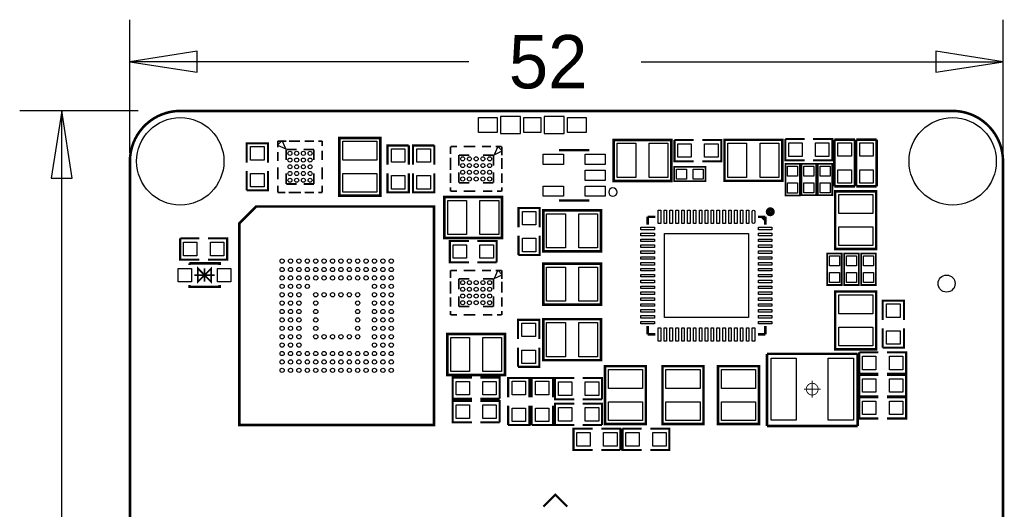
# Model space of a CAD drawing. Extents: x -6.6 to 56, y -8.5 to 77.4.
# Tile 3 of 3: x -6.6 to 52.1, y 48.3 to 77.4. Entities that reach past the tile are written whole.
import ezdxf

# ---------------------------------------------------------------- set-up
doc = ezdxf.new("R2010")
doc.units = 0
for name, color, linetype in [('BG_DIMENSION', 2, 'CONTINUOUS'), ('BG_OUTLINE', 12, 'CONTINUOUS'), ('PG_SILKSCREEN_TOP', 7, 'CONTINUOUS'), ('PIN_TOP', 92, 'CONTINUOUS')]:
    doc.layers.add(name, color=color, linetype=linetype)

msp = doc.modelspace()

# ---------------------------------------------------------------- linework, layer by layer
at = {"layer": 'BG_DIMENSION'}
for points in [[(0, 69.499988), (0, 77.429868)], [(51.999896, 69.499988), (51.999896, 77.429868)], [(3.999992, 75.55484), (0, 74.93), (3.999992, 74.30516), (3.999992, 75.55484)], [(47.999904, 74.30516), (51.999896, 74.93), (47.999904, 75.55484), (47.999904, 74.30516)], [(20.183856, 74.93), (0, 74.93)], [(30.458156, 74.93), (51.999896, 74.93)], [(0.500126, 72.00011), (-6.563868, 72.00011)], [(-3.43916, 68.000118), (-4.064, 72.00011), (-4.68884, 68.000118), (-3.43916, 68.000118)], [(-4.064, 38.89375), (-4.064, 72.00011)]]:
    msp.add_lwpolyline(points, dxfattribs=at)
at = {"layer": 'BG_OUTLINE', "const_width": 0.1524}
msp.add_lwpolyline([(48.999902, 72.00011, -0.414214), (51.999896, 69.000116), (51.999896, 2.999994, -0.414214), (48.999902, 0), (2.999994, 0, -0.414214), (0, 2.999994), (0, 69.000116, -0.414214), (2.999994, 72.00011), (48.999902, 72.00011)], format="xyb", dxfattribs=at)
at = {"layer": 'PG_SILKSCREEN_TOP'}
for points in [[(23.267924, 70.661784), (23.267924, 71.662036), (22.068028, 71.662036), (22.068028, 70.661784)], [(25.867868, 70.661784), (25.867868, 71.662036), (24.667972, 71.662036), (24.667972, 70.661784)], [(9.061704, 70.229984), (8.795258, 69.963538), (9.283954, 69.741288)], [(22.176994, 69.618098), (21.910548, 69.884544), (21.688298, 69.395848)], [(22.176994, 62.252098), (21.910548, 62.518544), (21.688298, 62.029848)]]:
    msp.add_lwpolyline(points, close=True, dxfattribs=at)
for points, const_width in [([(14.910816, 66.956178), (14.910816, 70.393814), (12.470638, 70.393814), (12.470638, 66.955924), (14.910816, 66.955924), (14.910816, 66.956178)], 0.1524), ([(40.180006, 69.055996), (39.037006, 69.055996), (39.037006, 70.325996)], 0.127), ([(39.037006, 70.325996), (40.180006, 70.325996)], 0.127), ([(40.688006, 70.325996), (41.831006, 70.325996), (41.831006, 69.055996), (40.688006, 69.055996)], 0.127), ([(6.956806, 68.928996), (6.956806, 70.071996), (8.226806, 70.071996), (8.226806, 68.928996)], 0.127), ([(8.806688, 70.200012), (8.806688, 69.838824)], 0.100076), ([(8.806688, 70.200012), (9.318498, 70.200012)], 0.100076), ([(9.480804, 70.200012), (10.136124, 70.200012)], 0.100076), ([(10.403586, 70.200012), (10.960608, 70.200012)], 0.100076), ([(11.456924, 70.200012), (11.224006, 70.200012)], 0.100076), ([(11.456924, 70.200012), (11.456924, 69.915786)], 0.100076), ([(15.338806, 68.801996), (15.338806, 69.944996), (16.608806, 69.944996)], 0.127), ([(16.608806, 69.944996), (16.608806, 68.801996)], 0.127), ([(16.862806, 68.801996), (16.862806, 69.944996), (18.132806, 69.944996)], 0.127), ([(18.132806, 69.944996), (18.132806, 68.801996)], 0.127), ([(19.09699, 69.873114), (19.489928, 69.873114)], 0.100076), ([(19.09699, 69.873114), (19.09699, 69.428614)], 0.100076), ([(20.580858, 69.873114), (19.880834, 69.873114)], 0.100076), ([(20.976336, 69.873114), (21.509228, 69.873114)], 0.100076), ([(22.147022, 69.873114), (21.785834, 69.873114)], 0.100076), ([(22.147022, 69.873114), (22.147022, 69.361304)], 0.100076), ([(28.809188, 67.832986), (32.246824, 67.832986), (32.246824, 70.273164), (28.808934, 70.273164), (28.808934, 67.832986), (28.809188, 67.832986)], 0.1524), ([(33.576006, 69.005196), (32.433006, 69.005196), (32.433006, 70.275196)], 0.127), ([(32.433006, 70.275196), (33.576006, 70.275196)], 0.127), ([(34.084006, 70.275196), (35.227006, 70.275196), (35.227006, 69.005196), (34.084006, 69.005196)], 0.127), ([(38.850824, 70.279006), (35.413188, 70.279006), (35.413188, 67.838828), (38.851078, 67.838828), (38.851078, 70.279006), (38.850824, 70.279006)], 0.1524), ([(41.958006, 67.506596), (41.958006, 70.287896)], 0.1524), ([(41.958006, 70.287896), (43.177206, 70.287896)], 0.1524), ([(43.177206, 70.287896), (43.177206, 67.506596)], 0.1524), ([(43.253406, 67.506596), (43.253406, 70.287896)], 0.1524), ([(43.253406, 70.287896), (44.472606, 70.287896)], 0.1524), ([(44.472606, 70.287896), (44.472606, 67.506596)], 0.1524), ([(8.806688, 69.029326), (8.806688, 69.562218)], 0.100076), ([(9.306814, 69.699886), (9.934448, 69.699886)], 0.100076), ([(9.306814, 69.699886), (9.306814, 69.082666)], 0.100076), ([(10.956798, 69.699886), (10.343388, 69.699886)], 0.100076), ([(10.956798, 69.699886), (10.956798, 69.082666)], 0.100076), ([(11.456924, 69.636132), (11.456924, 69.079364)], 0.100076), ([(19.09699, 69.215), (19.09699, 68.482972)], 0.100076), ([(19.597116, 69.372988), (19.597116, 68.745354)], 0.100076), ([(19.597116, 69.372988), (20.223226, 69.372988)], 0.100076), ([(21.646896, 69.372988), (21.029676, 69.372988)], 0.100076), ([(21.646896, 69.372988), (21.646896, 68.745354)], 0.100076), ([(22.147022, 69.198998), (22.147022, 68.543678)], 0.100076), ([(25.564084, 69.66712), (27.363928, 69.66712)], 0.150114), ([(8.806688, 68.633848), (8.806688, 67.933824)], 0.100076), ([(11.456924, 68.633848), (11.456924, 67.933824)], 0.100076), ([(32.407606, 68.674996), (34.287206, 68.674996), (34.287206, 67.811396), (32.407606, 67.811396), (32.407606, 68.674996)], 0.1016), ([(39.900606, 68.852796), (39.900606, 66.973196), (39.037006, 66.973196), (39.037006, 68.852796), (39.900606, 68.852796)], 0.1016), ([(40.8686, 68.8594), (40.8686, 66.9798), (40.005, 66.9798), (40.005, 68.8594), (40.8686, 68.8594)], 0.1016), ([(40.9702, 66.9798), (40.9702, 68.8594), (41.8338, 68.8594), (41.8338, 66.9798), (40.9702, 66.9798)], 0.1016), ([(8.226806, 68.420996), (8.226806, 67.277996), (6.956806, 67.277996)], 0.127), ([(6.956806, 67.277996), (6.956806, 68.420996)], 0.127), ([(9.306814, 67.650106), (9.306814, 68.276216)], 0.100076), ([(10.956798, 67.650106), (10.956798, 68.276216)], 0.100076), ([(16.608806, 68.293996), (16.608806, 67.150996), (15.338806, 67.150996), (15.338806, 68.293996)], 0.127), ([(18.132806, 68.293996), (18.132806, 67.150996), (16.862806, 67.150996), (16.862806, 68.293996)], 0.127), ([(19.09699, 68.276216), (19.09699, 67.719194)], 0.100076), ([(19.597116, 67.723004), (19.597116, 68.336414)], 0.100076), ([(21.646896, 67.723004), (21.646896, 68.336414)], 0.100076), ([(22.147022, 68.276216), (22.147022, 67.719194)], 0.100076), ([(8.806688, 67.14998), (8.806688, 67.542918)], 0.100076), ([(9.306814, 67.650106), (9.934448, 67.650106)], 0.100076), ([(10.956798, 67.650106), (10.343388, 67.650106)], 0.100076), ([(11.456924, 67.14998), (11.456924, 67.542918)], 0.100076), ([(19.09699, 67.222878), (19.09699, 67.455796)], 0.100076), ([(19.597116, 67.723004), (20.223226, 67.723004)], 0.100076), ([(21.646896, 67.723004), (21.029676, 67.723004)], 0.100076), ([(22.147022, 67.222878), (22.147022, 67.455796)], 0.100076), ([(43.177206, 67.506596), (41.958006, 67.506596)], 0.1524), ([(44.472606, 67.506596), (43.253406, 67.506596)], 0.1524), ([(8.806688, 67.14998), (9.251188, 67.14998)], 0.100076), ([(9.464802, 67.14998), (10.19683, 67.14998)], 0.100076), ([(10.403586, 67.14998), (10.960608, 67.14998)], 0.100076), ([(11.456924, 67.14998), (11.224006, 67.14998)], 0.100076), ([(18.728182, 64.43599), (22.165818, 64.43599), (22.165818, 66.876168), (18.727928, 66.876168), (18.727928, 64.43599), (18.728182, 64.43599)], 0.1524), ([(19.09699, 67.222878), (19.489928, 67.222878)], 0.100076), ([(20.580858, 67.222878), (19.880834, 67.222878)], 0.100076), ([(21.583142, 67.222878), (21.026374, 67.222878)], 0.100076), ([(22.147022, 67.222878), (21.862796, 67.222878)], 0.100076), ([(42.004996, 67.218814), (42.004996, 63.781178), (44.445174, 63.781178), (44.445174, 67.219068), (42.004996, 67.219068), (42.004996, 67.218814)], 0.1524), ([(7.516114, 66.31051), (18.116296, 66.31051), (18.116296, 53.310282), (6.516116, 53.310282), (6.516116, 65.310512), (7.516114, 66.31051)], 0.150114), ([(23.1394, 65.0748), (23.1394, 66.2178), (24.4094, 66.2178), (24.4094, 65.0748)], 0.127), ([(27.363928, 66.666872), (25.564084, 66.666872)], 0.150114), ([(28.055824, 66.088006), (24.618188, 66.088006), (24.618188, 63.647828), (28.056078, 63.647828), (28.056078, 66.088006), (28.055824, 66.088006)], 0.1524), ([(30.837886, 65.698116), (31.287974, 65.698116)], 0.150114), ([(30.837886, 65.698116), (30.837886, 65.238122)], 0.150114), ([(37.838126, 65.698116), (37.397944, 65.698116)], 0.150114), ([(37.637974, 65.698116), (37.838126, 65.497964)], 0.150114), ([(37.838126, 65.698116), (37.838126, 65.238122)], 0.150114), ([(24.4094, 64.5668), (24.4094, 63.4238), (23.1394, 63.4238)], 0.127), ([(23.1394, 63.4238), (23.1394, 64.5668)], 0.127), ([(4.1402, 63.1444), (2.9972, 63.1444), (2.9972, 64.4144)], 0.127), ([(2.9972, 64.4144), (4.1402, 64.4144)], 0.127), ([(4.6482, 64.4144), (5.7912, 64.4144), (5.7912, 63.1444), (4.6482, 63.1444)], 0.127), ([(20.193, 62.992), (19.05, 62.992), (19.05, 64.262), (20.193, 64.262)], 0.127), ([(20.701, 64.262), (21.844, 64.262), (21.844, 62.992)], 0.127), ([(42.389806, 63.518796), (42.389806, 61.639196), (41.526206, 61.639196), (41.526206, 63.518796), (42.389806, 63.518796)], 0.1016), ([(43.405806, 63.518796), (43.405806, 61.639196), (42.542206, 61.639196), (42.542206, 63.518796), (43.405806, 63.518796)], 0.1016), ([(44.421806, 63.518796), (44.421806, 61.639196), (43.558206, 61.639196), (43.558206, 63.518796), (44.421806, 63.518796)], 0.1016), ([(3.545078, 62.930024), (5.344922, 62.930024), (5.344922, 62.829948)], 0.150114), ([(3.545078, 62.930024), (3.545078, 62.829948)], 0.150114), ([(4.445, 62.23), (4.04495, 61.82995), (4.04495, 62.63005), (4.445, 62.23), (4.84505, 62.63005), (4.84505, 61.82995), (4.445, 62.23)], 0.100076), ([(21.844, 62.992), (20.701, 62.992)], 0.127), ([(24.618188, 60.466986), (28.055824, 60.466986), (28.055824, 62.907164), (24.617934, 62.907164), (24.617934, 60.466986), (24.618188, 60.466986)], 0.1524), ([(3.845052, 62.23), (5.044948, 62.23)], 0.100076), ([(4.445, 61.82995), (4.445, 62.63005)], 0.100076), ([(19.09699, 62.507114), (19.489928, 62.507114)], 0.100076), ([(19.09699, 62.507114), (19.09699, 62.062614)], 0.100076), ([(20.580858, 62.507114), (19.880834, 62.507114)], 0.100076), ([(20.976336, 62.507114), (21.509228, 62.507114)], 0.100076), ([(22.147022, 62.507114), (21.785834, 62.507114)], 0.100076), ([(22.147022, 62.507114), (22.147022, 61.995304)], 0.100076), ([(3.545078, 61.630052), (3.545078, 61.529976), (5.344922, 61.529976), (5.344922, 61.630052)], 0.150114), ([(19.09699, 61.849), (19.09699, 61.116972)], 0.100076), ([(19.597116, 62.006988), (19.597116, 61.379354)], 0.100076), ([(19.597116, 62.006988), (20.223226, 62.006988)], 0.100076), ([(21.646896, 62.006988), (21.029676, 62.006988)], 0.100076), ([(21.646896, 62.006988), (21.646896, 61.379354)], 0.100076), ([(22.147022, 61.832998), (22.147022, 61.177678)], 0.100076), ([(19.597116, 60.357004), (19.597116, 60.970414)], 0.100076), ([(21.646896, 60.357004), (21.646896, 60.970414)], 0.100076), ([(42.004996, 61.249814), (42.004996, 57.812178), (44.445174, 57.812178), (44.445174, 61.250068), (42.004996, 61.250068), (42.004996, 61.249814)], 0.1524), ([(19.09699, 60.910216), (19.09699, 60.353194)], 0.100076), ([(19.597116, 60.357004), (20.223226, 60.357004)], 0.100076), ([(21.646896, 60.357004), (21.029676, 60.357004)], 0.100076), ([(22.147022, 60.910216), (22.147022, 60.353194)], 0.100076), ([(44.831, 59.563), (44.831, 60.706), (46.101, 60.706), (46.101, 59.563)], 0.127), ([(19.09699, 59.856878), (19.09699, 60.089796)], 0.100076), ([(19.09699, 59.856878), (19.489928, 59.856878)], 0.100076), ([(20.580858, 59.856878), (19.880834, 59.856878)], 0.100076), ([(21.583142, 59.856878), (21.026374, 59.856878)], 0.100076), ([(22.147022, 59.856878), (21.862796, 59.856878)], 0.100076), ([(22.147022, 59.856878), (22.147022, 60.089796)], 0.100076), ([(23.114, 58.42), (23.114, 59.563), (24.384, 59.563), (24.384, 58.42)], 0.127), ([(24.618188, 57.164986), (28.055824, 57.164986), (28.055824, 59.605164), (24.617934, 59.605164), (24.617934, 57.164986), (24.618188, 57.164986)], 0.1524), ([(30.837886, 58.697876), (30.837886, 59.198002)], 0.150114), ([(37.838126, 58.697876), (37.838126, 59.198002)], 0.150114), ([(18.903188, 56.275986), (22.340824, 56.275986), (22.340824, 58.716164), (18.902934, 58.716164), (18.902934, 56.275986), (18.903188, 56.275986)], 0.1524), ([(30.837886, 58.697876), (31.287974, 58.697876)], 0.150114), ([(37.838126, 58.697876), (37.397944, 58.697876)], 0.150114), ([(46.101, 59.055), (46.101, 57.912), (44.831, 57.912)], 0.127), ([(44.831, 57.912), (44.831, 59.055)], 0.127), ([(24.384, 57.912), (24.384, 56.769), (23.114, 56.769)], 0.127), ([(23.114, 56.769), (23.114, 57.912)], 0.127), ([(43.337226, 57.53989), (37.937186, 57.53989)], 0.1524), ([(37.937186, 57.53989), (37.937186, 53.239924)], 0.1524), ([(43.337226, 53.239924), (43.337226, 57.53989)], 0.1524), ([(44.577, 56.3626), (43.434, 56.3626), (43.434, 57.6326)], 0.127), ([(43.434, 57.6326), (44.577, 57.6326)], 0.127), ([(45.085, 57.6326), (46.228, 57.6326), (46.228, 56.3626), (45.085, 56.3626)], 0.127), ([(28.288996, 56.804814), (28.288996, 53.367178), (30.729174, 53.367178), (30.729174, 56.805068), (28.288996, 56.805068), (28.288996, 56.804814)], 0.1524), ([(31.717996, 56.804814), (31.717996, 53.367178), (34.158174, 53.367178), (34.158174, 56.805068), (31.717996, 56.805068), (31.717996, 56.804814)], 0.1524), ([(37.466016, 53.367178), (37.466016, 56.804814), (35.025838, 56.804814), (35.025838, 53.366924), (37.466016, 53.366924), (37.466016, 53.367178)], 0.1524), ([(44.577, 55.0164), (43.434, 55.0164), (43.434, 56.2864)], 0.127), ([(43.434, 56.2864), (44.577, 56.2864)], 0.127), ([(45.085, 56.2864), (46.228, 56.2864), (46.228, 55.0164), (45.085, 55.0164)], 0.127), ([(20.368006, 54.864), (19.225006, 54.864), (19.225006, 56.134), (20.368006, 56.134)], 0.127), ([(20.876006, 56.134), (22.019006, 56.134), (22.019006, 54.864)], 0.127), ([(22.527006, 54.958996), (22.527006, 56.101996), (23.797006, 56.101996), (23.797006, 54.958996)], 0.127), ([(23.924006, 54.958996), (23.924006, 56.101996), (25.194006, 56.101996), (25.194006, 54.958996)], 0.127), ([(26.464006, 54.831996), (25.321006, 54.831996), (25.321006, 56.101996), (26.464006, 56.101996)], 0.127), ([(26.972006, 56.101996), (28.115006, 56.101996), (28.115006, 54.831996)], 0.127), ([(40.637206, 54.939692), (40.637206, 55.939944)], 0.050038), ([(40.13708, 55.439818), (41.137332, 55.439818)], 0.050038), ([(20.368006, 53.467), (19.225006, 53.467), (19.225006, 54.737), (20.368006, 54.737)], 0.127), ([(22.019006, 54.864), (20.876006, 54.864)], 0.127), ([(20.876006, 54.737), (22.019006, 54.737), (22.019006, 53.467)], 0.127), ([(26.464006, 53.307996), (25.321006, 53.307996), (25.321006, 54.577996), (26.464006, 54.577996)], 0.127), ([(28.115006, 54.831996), (26.972006, 54.831996)], 0.127), ([(26.972006, 54.577996), (28.115006, 54.577996), (28.115006, 53.307996)], 0.127), ([(44.577, 53.6956), (43.434, 53.6956), (43.434, 54.9656)], 0.127), ([(43.434, 54.9656), (44.577, 54.9656)], 0.127), ([(45.085, 54.9656), (46.228, 54.9656), (46.228, 53.6956), (45.085, 53.6956)], 0.127), ([(23.797006, 54.450996), (23.797006, 53.307996), (22.527006, 53.307996)], 0.127), ([(22.527006, 53.307996), (22.527006, 54.450996)], 0.127), ([(25.194006, 54.450996), (25.194006, 53.307996), (23.924006, 53.307996)], 0.127), ([(23.924006, 53.307996), (23.924006, 54.450996)], 0.127), ([(22.019006, 53.467), (20.876006, 53.467)], 0.127), ([(28.115006, 53.307996), (26.972006, 53.307996)], 0.127), ([(27.559, 51.816), (26.416, 51.816), (26.416, 53.086), (27.559, 53.086)], 0.127), ([(28.067, 53.086), (29.21, 53.086), (29.21, 51.816)], 0.127), ([(30.48, 51.816), (29.337, 51.816), (29.337, 53.086)], 0.127), ([(29.337, 53.086), (30.48, 53.086)], 0.127), ([(30.988, 53.086), (32.131, 53.086), (32.131, 51.816), (30.988, 51.816)], 0.127), ([(37.937186, 53.239924), (43.337226, 53.239924)], 0.1524), ([(29.21, 51.816), (28.067, 51.816)], 0.127), ([(24.629872, 48.455072), (25.337008, 49.162208), (26.044144, 48.455072)], 0.127)]:
    msp.add_lwpolyline(points, dxfattribs=dict(at, const_width=const_width))
msp.add_lwpolyline([(29.013912, 67.166998, 1), (28.5141, 67.166994, 1)], format="xyb", close=True, dxfattribs=at)
for points, const_width in [([(38.279324, 65.99809, 1.000233), (37.996622, 65.997836, 0.999767), (38.279324, 65.99809)], 0.249936), ([(40.987218, 55.439818, 1), (40.287194, 55.439818, 1), (40.987218, 55.439818)], 0.050038)]:
    msp.add_lwpolyline(points, format="xyb", dxfattribs=dict(at, const_width=const_width))
at = {"layer": 'PIN_TOP'}
for points in [[(21.868003, 71.611871), (21.868003, 70.711949), (20.767929, 70.711949), (20.767929, 71.611871)], [(24.467947, 71.611871), (24.467947, 70.711949), (23.467949, 70.711949), (23.467949, 71.611871)], [(27.167967, 71.611871), (27.167967, 70.711949), (26.067893, 70.711949), (26.067893, 71.611871)], [(7.991856, 69.075046), (7.191756, 69.075046), (7.191756, 69.875146), (7.991856, 69.875146)], [(14.703806, 69.075046), (12.671806, 69.075046), (12.671806, 70.192646), (14.703806, 70.192646)], [(29.010356, 68.039996), (29.010356, 70.071996), (30.127956, 70.071996), (30.127956, 68.039996)], [(30.928056, 68.039996), (30.928056, 70.071996), (32.045656, 70.071996), (32.045656, 68.039996)], [(32.629856, 69.240146), (32.629856, 70.040246), (33.429956, 70.040246), (33.429956, 69.240146)], [(34.230056, 69.240146), (34.230056, 70.040246), (35.030156, 70.040246), (35.030156, 69.240146)], [(36.731956, 70.071996), (36.731956, 68.039996), (35.614356, 68.039996), (35.614356, 70.071996)], [(38.649656, 70.071996), (38.649656, 68.039996), (37.532056, 68.039996), (37.532056, 70.071996)], [(39.233856, 69.290946), (39.233856, 70.091046), (40.033956, 70.091046), (40.033956, 69.290946)], [(40.834056, 69.290946), (40.834056, 70.091046), (41.634156, 70.091046), (41.634156, 69.290946)], [(42.167556, 70.103746), (42.967656, 70.103746), (42.967656, 69.303646), (42.167556, 69.303646)], [(43.462956, 70.103746), (44.263056, 70.103746), (44.263056, 69.303646), (43.462956, 69.303646)], [(15.573756, 69.748146), (16.373856, 69.748146), (16.373856, 68.948046), (15.573756, 68.948046)], [(17.097756, 69.748146), (17.897856, 69.748146), (17.897856, 68.948046), (17.097756, 68.948046)], [(25.813512, 68.817236), (24.614632, 68.817236), (24.614632, 69.416676), (25.813512, 69.416676)], [(28.31338, 68.817236), (27.1145, 68.817236), (27.1145, 69.416676), (28.31338, 69.416676)], [(39.169086, 68.712588), (39.768526, 68.712588), (39.768526, 68.113148), (39.169086, 68.113148)], [(40.13708, 68.719192), (40.73652, 68.719192), (40.73652, 68.119752), (40.13708, 68.119752)], [(41.70172, 68.119752), (41.10228, 68.119752), (41.10228, 68.719192), (41.70172, 68.719192)], [(7.991856, 67.474846), (7.191756, 67.474846), (7.191756, 68.274946), (7.991856, 68.274946)], [(14.703806, 67.157346), (12.671806, 67.157346), (12.671806, 68.274946), (14.703806, 68.274946)], [(15.573756, 68.147946), (16.373856, 68.147946), (16.373856, 67.347846), (15.573756, 67.347846)], [(17.097756, 68.147946), (17.897856, 68.147946), (17.897856, 67.347846), (17.097756, 67.347846)], [(28.31338, 67.867276), (27.1145, 67.867276), (27.1145, 68.466716), (28.31338, 68.466716)], [(32.547814, 67.943476), (32.547814, 68.542916), (33.147254, 68.542916), (33.147254, 67.943476)], [(33.547558, 67.943476), (33.547558, 68.542916), (34.146998, 68.542916), (34.146998, 67.943476)], [(42.167556, 68.503546), (42.967656, 68.503546), (42.967656, 67.703446), (42.167556, 67.703446)], [(43.462956, 68.503546), (44.263056, 68.503546), (44.263056, 67.703446), (43.462956, 67.703446)], [(25.813512, 66.917316), (24.614632, 66.917316), (24.614632, 67.516756), (25.813512, 67.516756)], [(28.31338, 66.917316), (27.1145, 66.917316), (27.1145, 67.516756), (28.31338, 67.516756)], [(39.169086, 67.712844), (39.768526, 67.712844), (39.768526, 67.113404), (39.169086, 67.113404)], [(40.13708, 67.719448), (40.73652, 67.719448), (40.73652, 67.120008), (40.13708, 67.120008)], [(41.70172, 67.120008), (41.10228, 67.120008), (41.10228, 67.719448), (41.70172, 67.719448)], [(42.212006, 67.017646), (44.244006, 67.017646), (44.244006, 65.900046), (42.212006, 65.900046)], [(18.92935, 64.643), (18.92935, 66.675), (20.04695, 66.675), (20.04695, 64.643)], [(20.84705, 64.643), (20.84705, 66.675), (21.96465, 66.675), (21.96465, 64.643)], [(24.17445, 65.22085), (23.37435, 65.22085), (23.37435, 66.02095), (24.17445, 66.02095)], [(25.936956, 65.880996), (25.936956, 63.848996), (24.819356, 63.848996), (24.819356, 65.880996)], [(27.854656, 65.880996), (27.854656, 63.848996), (26.737056, 63.848996), (26.737056, 65.880996)], [(31.46298, 66.098166), (31.61284, 66.098166), (31.61284, 65.298066), (31.46298, 65.298066)], [(31.812992, 66.098166), (31.962852, 66.098166), (31.962852, 65.298066), (31.812992, 65.298066)], [(32.163004, 66.098166), (32.312864, 66.098166), (32.312864, 65.298066), (32.163004, 65.298066)], [(32.513016, 66.098166), (32.662876, 66.098166), (32.662876, 65.298066), (32.513016, 65.298066)], [(32.863028, 66.098166), (33.012888, 66.098166), (33.012888, 65.298066), (32.863028, 65.298066)], [(33.21304, 66.098166), (33.3629, 66.098166), (33.3629, 65.298066), (33.21304, 65.298066)], [(33.563052, 66.098166), (33.712912, 66.098166), (33.712912, 65.298066), (33.563052, 65.298066)], [(33.913064, 66.098166), (34.062924, 66.098166), (34.062924, 65.298066), (33.913064, 65.298066)], [(34.263076, 66.098166), (34.412936, 66.098166), (34.412936, 65.298066), (34.263076, 65.298066)], [(34.613088, 66.098166), (34.762948, 66.098166), (34.762948, 65.298066), (34.613088, 65.298066)], [(34.9631, 66.098166), (35.11296, 66.098166), (35.11296, 65.298066), (34.9631, 65.298066)], [(35.313112, 66.098166), (35.462972, 66.098166), (35.462972, 65.298066), (35.313112, 65.298066)], [(35.663124, 66.098166), (35.812984, 66.098166), (35.812984, 65.298066), (35.663124, 65.298066)], [(36.013136, 66.098166), (36.162996, 66.098166), (36.162996, 65.298066), (36.013136, 65.298066)], [(36.363148, 66.098166), (36.513008, 66.098166), (36.513008, 65.298066), (36.363148, 65.298066)], [(36.71316, 66.098166), (36.86302, 66.098166), (36.86302, 65.298066), (36.71316, 65.298066)], [(42.212006, 65.099946), (44.244006, 65.099946), (44.244006, 63.982346), (42.212006, 63.982346)], [(30.437836, 65.073022), (31.237936, 65.073022), (31.237936, 64.923162), (30.437836, 64.923162)], [(30.437836, 64.72301), (31.237936, 64.72301), (31.237936, 64.57315), (30.437836, 64.57315)], [(31.838011, 64.697991), (36.838001, 64.697991), (36.838001, 59.698001), (31.838011, 59.698001)], [(37.438076, 65.073022), (38.238176, 65.073022), (38.238176, 64.923162), (37.438076, 64.923162)], [(37.438076, 64.72301), (38.238176, 64.72301), (38.238176, 64.57315), (37.438076, 64.57315)], [(3.19405, 63.37935), (3.19405, 64.17945), (3.99415, 64.17945), (3.99415, 63.37935)], [(4.79425, 63.37935), (4.79425, 64.17945), (5.59435, 64.17945), (5.59435, 63.37935)], [(20.04695, 64.02705), (20.04695, 63.22695), (19.24685, 63.22695), (19.24685, 64.02705)], [(21.64715, 64.02705), (21.64715, 63.22695), (20.84705, 63.22695), (20.84705, 64.02705)], [(24.17445, 63.62065), (23.37435, 63.62065), (23.37435, 64.42075), (24.17445, 64.42075)], [(30.437836, 64.372998), (31.237936, 64.372998), (31.237936, 64.223138), (30.437836, 64.223138)], [(30.437836, 64.022986), (31.237936, 64.022986), (31.237936, 63.873126), (30.437836, 63.873126)], [(37.438076, 64.372998), (38.238176, 64.372998), (38.238176, 64.223138), (37.438076, 64.223138)], [(37.438076, 64.022986), (38.238176, 64.022986), (38.238176, 63.873126), (37.438076, 63.873126)], [(30.437836, 63.672974), (31.237936, 63.672974), (31.237936, 63.523114), (30.437836, 63.523114)], [(37.438076, 63.672974), (38.238176, 63.672974), (38.238176, 63.523114), (37.438076, 63.523114)], [(41.658286, 63.378588), (42.257726, 63.378588), (42.257726, 62.779148), (41.658286, 62.779148)], [(42.674286, 63.378588), (43.273726, 63.378588), (43.273726, 62.779148), (42.674286, 62.779148)], [(43.690286, 63.378588), (44.289726, 63.378588), (44.289726, 62.779148), (43.690286, 62.779148)], [(30.437836, 63.322962), (31.237936, 63.322962), (31.237936, 63.173102), (30.437836, 63.173102)], [(30.437836, 62.97295), (31.237936, 62.97295), (31.237936, 62.82309), (30.437836, 62.82309)], [(37.438076, 63.322962), (38.238176, 63.322962), (38.238176, 63.173102), (37.438076, 63.173102)], [(37.438076, 62.97295), (38.238176, 62.97295), (38.238176, 62.82309), (37.438076, 62.82309)], [(2.869946, 61.82995), (2.869946, 62.63005), (3.670046, 62.63005), (3.670046, 61.82995)], [(5.219954, 61.82995), (5.219954, 62.63005), (6.020054, 62.63005), (6.020054, 61.82995)], [(24.819356, 60.673996), (24.819356, 62.705996), (25.936956, 62.705996), (25.936956, 60.673996)], [(26.737056, 60.673996), (26.737056, 62.705996), (27.854656, 62.705996), (27.854656, 60.673996)], [(30.437836, 62.622938), (31.237936, 62.622938), (31.237936, 62.473078), (30.437836, 62.473078)], [(30.437836, 62.272926), (31.237936, 62.272926), (31.237936, 62.123066), (30.437836, 62.123066)], [(37.438076, 62.622938), (38.238176, 62.622938), (38.238176, 62.473078), (37.438076, 62.473078)], [(37.438076, 62.272926), (38.238176, 62.272926), (38.238176, 62.123066), (37.438076, 62.123066)], [(41.658286, 62.378844), (42.257726, 62.378844), (42.257726, 61.779404), (41.658286, 61.779404)], [(42.674286, 62.378844), (43.273726, 62.378844), (43.273726, 61.779404), (42.674286, 61.779404)], [(43.690286, 62.378844), (44.289726, 62.378844), (44.289726, 61.779404), (43.690286, 61.779404)], [(30.437836, 61.922914), (31.237936, 61.922914), (31.237936, 61.773054), (30.437836, 61.773054)], [(30.437836, 61.572902), (31.237936, 61.572902), (31.237936, 61.423042), (30.437836, 61.423042)], [(37.438076, 61.922914), (38.238176, 61.922914), (38.238176, 61.773054), (37.438076, 61.773054)], [(37.438076, 61.572902), (38.238176, 61.572902), (38.238176, 61.423042), (37.438076, 61.423042)], [(30.437836, 61.22289), (31.237936, 61.22289), (31.237936, 61.07303), (30.437836, 61.07303)], [(37.438076, 61.22289), (38.238176, 61.22289), (38.238176, 61.07303), (37.438076, 61.07303)], [(42.212006, 61.048646), (44.244006, 61.048646), (44.244006, 59.931046), (42.212006, 59.931046)], [(30.437836, 60.872878), (31.237936, 60.872878), (31.237936, 60.723018), (30.437836, 60.723018)], [(30.437836, 60.522866), (31.237936, 60.522866), (31.237936, 60.373006), (30.437836, 60.373006)], [(37.438076, 60.872878), (38.238176, 60.872878), (38.238176, 60.723018), (37.438076, 60.723018)], [(37.438076, 60.522866), (38.238176, 60.522866), (38.238176, 60.373006), (37.438076, 60.373006)], [(45.86605, 59.70905), (45.06595, 59.70905), (45.06595, 60.50915), (45.86605, 60.50915)], [(30.437836, 60.172854), (31.237936, 60.172854), (31.237936, 60.022994), (30.437836, 60.022994)], [(30.437836, 59.822842), (31.237936, 59.822842), (31.237936, 59.672982), (30.437836, 59.672982)], [(37.438076, 60.172854), (38.238176, 60.172854), (38.238176, 60.022994), (37.438076, 60.022994)], [(37.438076, 59.822842), (38.238176, 59.822842), (38.238176, 59.672982), (37.438076, 59.672982)], [(24.14905, 58.56605), (23.34895, 58.56605), (23.34895, 59.36615), (24.14905, 59.36615)], [(24.819356, 57.371996), (24.819356, 59.403996), (25.936956, 59.403996), (25.936956, 57.371996)], [(26.737056, 57.371996), (26.737056, 59.403996), (27.854656, 59.403996), (27.854656, 57.371996)], [(30.437836, 59.47283), (31.237936, 59.47283), (31.237936, 59.32297), (30.437836, 59.32297)], [(37.438076, 59.47283), (38.238176, 59.47283), (38.238176, 59.32297), (37.438076, 59.32297)], [(31.46298, 59.097926), (31.61284, 59.097926), (31.61284, 58.297826), (31.46298, 58.297826)], [(31.812992, 59.097926), (31.962852, 59.097926), (31.962852, 58.297826), (31.812992, 58.297826)], [(32.163004, 59.097926), (32.312864, 59.097926), (32.312864, 58.297826), (32.163004, 58.297826)], [(32.513016, 59.097926), (32.662876, 59.097926), (32.662876, 58.297826), (32.513016, 58.297826)], [(32.863028, 59.097926), (33.012888, 59.097926), (33.012888, 58.297826), (32.863028, 58.297826)], [(33.21304, 59.097926), (33.3629, 59.097926), (33.3629, 58.297826), (33.21304, 58.297826)], [(33.563052, 59.097926), (33.712912, 59.097926), (33.712912, 58.297826), (33.563052, 58.297826)], [(33.913064, 59.097926), (34.062924, 59.097926), (34.062924, 58.297826), (33.913064, 58.297826)], [(34.263076, 59.097926), (34.412936, 59.097926), (34.412936, 58.297826), (34.263076, 58.297826)], [(34.613088, 59.097926), (34.762948, 59.097926), (34.762948, 58.297826), (34.613088, 58.297826)], [(34.9631, 59.097926), (35.11296, 59.097926), (35.11296, 58.297826), (34.9631, 58.297826)], [(35.313112, 59.097926), (35.462972, 59.097926), (35.462972, 58.297826), (35.313112, 58.297826)], [(35.663124, 59.097926), (35.812984, 59.097926), (35.812984, 58.297826), (35.663124, 58.297826)], [(36.013136, 59.097926), (36.162996, 59.097926), (36.162996, 58.297826), (36.013136, 58.297826)], [(36.363148, 59.097926), (36.513008, 59.097926), (36.513008, 58.297826), (36.363148, 58.297826)], [(36.71316, 59.097926), (36.86302, 59.097926), (36.86302, 58.297826), (36.71316, 58.297826)], [(37.063172, 59.097926), (37.213032, 59.097926), (37.213032, 58.297826), (37.063172, 58.297826)], [(42.212006, 59.130946), (44.244006, 59.130946), (44.244006, 58.013346), (42.212006, 58.013346)], [(45.86605, 58.10885), (45.06595, 58.10885), (45.06595, 58.90895), (45.86605, 58.90895)], [(19.104356, 56.482996), (19.104356, 58.514996), (20.221956, 58.514996), (20.221956, 56.482996)], [(21.022056, 56.482996), (21.022056, 58.514996), (22.139656, 58.514996), (22.139656, 56.482996)], [(24.14905, 56.96585), (23.34895, 56.96585), (23.34895, 57.76595), (24.14905, 57.76595)], [(38.187122, 53.589682), (38.187122, 57.2897), (39.687246, 57.2897), (39.687246, 53.589682)], [(41.587166, 53.589682), (41.587166, 57.2897), (43.08729, 57.2897), (43.08729, 53.589682)], [(43.63085, 56.59755), (43.63085, 57.39765), (44.43095, 57.39765), (44.43095, 56.59755)], [(45.23105, 56.59755), (45.23105, 57.39765), (46.03115, 57.39765), (46.03115, 56.59755)], [(28.496006, 56.603646), (30.528006, 56.603646), (30.528006, 55.486046), (28.496006, 55.486046)], [(31.925006, 56.603646), (33.957006, 56.603646), (33.957006, 55.486046), (31.925006, 55.486046)], [(37.259006, 55.486046), (35.227006, 55.486046), (35.227006, 56.603646), (37.259006, 56.603646)], [(20.221956, 55.89905), (20.221956, 55.09895), (19.421856, 55.09895), (19.421856, 55.89905)], [(21.822156, 55.89905), (21.822156, 55.09895), (21.022056, 55.09895), (21.022056, 55.89905)], [(23.562056, 55.105046), (22.761956, 55.105046), (22.761956, 55.905146), (23.562056, 55.905146)], [(24.959056, 55.105046), (24.158956, 55.105046), (24.158956, 55.905146), (24.959056, 55.905146)], [(26.317956, 55.867046), (26.317956, 55.066946), (25.517856, 55.066946), (25.517856, 55.867046)], [(27.918156, 55.867046), (27.918156, 55.066946), (27.118056, 55.066946), (27.118056, 55.867046)], [(43.63085, 55.25135), (43.63085, 56.05145), (44.43095, 56.05145), (44.43095, 55.25135)], [(45.23105, 55.25135), (45.23105, 56.05145), (46.03115, 56.05145), (46.03115, 55.25135)], [(28.496006, 54.685946), (30.528006, 54.685946), (30.528006, 53.568346), (28.496006, 53.568346)], [(31.925006, 54.685946), (33.957006, 54.685946), (33.957006, 53.568346), (31.925006, 53.568346)], [(37.259006, 53.568346), (35.227006, 53.568346), (35.227006, 54.685946), (37.259006, 54.685946)], [(43.63085, 53.93055), (43.63085, 54.73065), (44.43095, 54.73065), (44.43095, 53.93055)], [(45.23105, 53.93055), (45.23105, 54.73065), (46.03115, 54.73065), (46.03115, 53.93055)], [(20.221956, 54.50205), (20.221956, 53.70195), (19.421856, 53.70195), (19.421856, 54.50205)], [(21.822156, 54.50205), (21.822156, 53.70195), (21.022056, 53.70195), (21.022056, 54.50205)], [(23.562056, 53.504846), (22.761956, 53.504846), (22.761956, 54.304946), (23.562056, 54.304946)], [(24.959056, 53.504846), (24.158956, 53.504846), (24.158956, 54.304946), (24.959056, 54.304946)], [(26.317956, 54.343046), (26.317956, 53.542946), (25.517856, 53.542946), (25.517856, 54.343046)], [(27.918156, 54.343046), (27.918156, 53.542946), (27.118056, 53.542946), (27.118056, 54.343046)], [(27.41295, 52.85105), (27.41295, 52.05095), (26.61285, 52.05095), (26.61285, 52.85105)], [(29.01315, 52.85105), (29.01315, 52.05095), (28.21305, 52.05095), (28.21305, 52.85105)], [(29.53385, 52.05095), (29.53385, 52.85105), (30.33395, 52.85105), (30.33395, 52.05095)], [(31.13405, 52.05095), (31.13405, 52.85105), (31.93415, 52.85105), (31.93415, 52.05095)]]:
    msp.add_lwpolyline(points, close=True, dxfattribs=at)
msp.add_lwpolyline([(37.063172, 65.372996), (37.063172, 66.023236, -1), (37.213032, 66.023236), (37.213032, 65.372996, -1)], format="xyb", close=True, dxfattribs=at)
for centre, radius in [((2.999994, 69.000116), 2.599944), ((48.999902, 69.000116), 2.599944), ((9.531858, 69.475096), 0.120015), ((9.931908, 69.475096), 0.120015), ((10.331704, 69.475096), 0.120015), ((10.731754, 69.475096), 0.120015), ((19.821906, 69.147944), 0.120015), ((20.221956, 69.147944), 0.120015), ((20.622006, 69.147944), 0.120015), ((21.022056, 69.147944), 0.120015), ((21.422106, 69.147944), 0.120015), ((9.531858, 69.075046), 0.120015), ((9.531858, 68.674996), 0.120015), ((9.931908, 69.075046), 0.120015), ((9.931908, 68.674996), 0.120015), ((10.331704, 69.075046), 0.120015), ((10.331704, 68.674996), 0.120015), ((10.731754, 69.075046), 0.120015), ((10.731754, 68.674996), 0.120015), ((19.821906, 68.747894), 0.120015), ((20.221956, 68.747894), 0.120015), ((20.622006, 68.747894), 0.120015), ((21.022056, 68.747894), 0.120015), ((21.422106, 68.747894), 0.120015), ((9.531858, 68.274946), 0.120015), ((9.931908, 68.274946), 0.120015), ((10.331704, 68.274946), 0.120015), ((10.731754, 68.274946), 0.120015), ((19.821906, 68.348098), 0.120015), ((19.821906, 67.948048), 0.120015), ((20.221956, 68.348098), 0.120015), ((20.221956, 67.948048), 0.120015), ((20.622006, 68.348098), 0.120015), ((20.622006, 67.948048), 0.120015), ((21.022056, 68.348098), 0.120015), ((21.022056, 67.948048), 0.120015), ((21.422106, 68.348098), 0.120015), ((21.422106, 67.948048), 0.120015), ((9.531858, 67.874896), 0.120015), ((9.931908, 67.874896), 0.120015), ((10.331704, 67.874896), 0.120015), ((10.731754, 67.874896), 0.120015), ((9.066276, 63.060326), 0.127), ((9.566148, 63.060326), 0.127), ((10.066274, 63.060326), 0.127), ((10.566146, 63.060326), 0.127), ((11.066272, 63.060326), 0.127), ((11.566144, 63.060326), 0.127), ((12.06627, 63.060326), 0.127), ((12.566142, 63.060326), 0.127), ((13.066268, 63.060326), 0.127), ((13.56614, 63.060326), 0.127), ((14.066266, 63.060326), 0.127), ((14.566138, 63.060326), 0.127), ((15.066264, 63.060326), 0.127), ((15.566136, 63.060326), 0.127), ((9.066276, 62.560454), 0.127), ((9.066276, 62.060328), 0.127), ((9.566148, 62.560454), 0.127), ((9.566148, 62.060328), 0.127), ((10.066274, 62.560454), 0.127), ((10.066274, 62.060328), 0.127), ((10.566146, 62.560454), 0.127), ((10.566146, 62.060328), 0.127), ((11.066272, 62.560454), 0.127), ((11.066272, 62.060328), 0.127), ((11.566144, 62.560454), 0.127), ((11.566144, 62.060328), 0.127), ((12.06627, 62.560454), 0.127), ((12.06627, 62.060328), 0.127), ((12.566142, 62.560454), 0.127), ((12.566142, 62.060328), 0.127), ((13.066268, 62.560454), 0.127), ((13.066268, 62.060328), 0.127), ((13.56614, 62.560454), 0.127), ((13.56614, 62.060328), 0.127), ((14.066266, 62.560454), 0.127), ((14.066266, 62.060328), 0.127), ((14.566138, 62.560454), 0.127), ((14.566138, 62.060328), 0.127), ((15.066264, 62.560454), 0.127), ((15.066264, 62.060328), 0.127), ((15.566136, 62.560454), 0.127), ((15.566136, 62.060328), 0.127), ((48.641, 61.722), 0.508), ((9.066276, 61.560456), 0.127), ((9.566148, 61.560456), 0.127), ((10.066274, 61.560456), 0.127), ((10.566146, 61.560456), 0.127), ((14.566138, 61.560456), 0.127), ((15.066264, 61.560456), 0.127), ((15.566136, 61.560456), 0.127), ((19.821906, 61.781944), 0.120015), ((20.221956, 61.781944), 0.120015), ((20.622006, 61.781944), 0.120015), ((21.022056, 61.781944), 0.120015), ((21.422106, 61.781944), 0.120015), ((9.066276, 61.06033), 0.127), ((9.566148, 61.06033), 0.127), ((10.066274, 61.06033), 0.127), ((11.066272, 61.06033), 0.127), ((11.566144, 61.06033), 0.127), ((12.06627, 61.06033), 0.127), ((12.566142, 61.06033), 0.127), ((13.066268, 61.06033), 0.127), ((13.56614, 61.06033), 0.127), ((14.566138, 61.06033), 0.127), ((15.066264, 61.06033), 0.127), ((15.566136, 61.06033), 0.127), ((19.821906, 61.381894), 0.120015), ((19.821906, 60.982098), 0.120015), ((20.221956, 61.381894), 0.120015), ((20.221956, 60.982098), 0.120015), ((20.622006, 61.381894), 0.120015), ((20.622006, 60.982098), 0.120015), ((21.022056, 61.381894), 0.120015), ((21.022056, 60.982098), 0.120015), ((21.422106, 61.381894), 0.120015), ((21.422106, 60.982098), 0.120015), ((9.066276, 60.560458), 0.127), ((9.566148, 60.560458), 0.127), ((10.066274, 60.560458), 0.127), ((11.066272, 60.560458), 0.127), ((13.56614, 60.560458), 0.127), ((14.566138, 60.560458), 0.127), ((15.066264, 60.560458), 0.127), ((15.566136, 60.560458), 0.127), ((19.821906, 60.582048), 0.120015), ((20.221956, 60.582048), 0.120015), ((20.622006, 60.582048), 0.120015), ((21.022056, 60.582048), 0.120015), ((21.422106, 60.582048), 0.120015), ((9.066276, 60.060332), 0.127), ((9.566148, 60.060332), 0.127), ((10.066274, 60.060332), 0.127), ((11.066272, 60.060332), 0.127), ((13.56614, 60.060332), 0.127), ((14.566138, 60.060332), 0.127), ((15.066264, 60.060332), 0.127), ((15.566136, 60.060332), 0.127), ((9.066276, 59.56046), 0.127), ((9.566148, 59.56046), 0.127), ((10.066274, 59.56046), 0.127), ((11.066272, 59.56046), 0.127), ((13.56614, 59.56046), 0.127), ((14.566138, 59.56046), 0.127), ((15.066264, 59.56046), 0.127), ((15.566136, 59.56046), 0.127), ((9.066276, 59.060334), 0.127), ((9.066276, 58.560462), 0.127), ((9.566148, 59.060334), 0.127), ((9.566148, 58.560462), 0.127), ((10.066274, 59.060334), 0.127), ((10.066274, 58.560462), 0.127), ((11.066272, 59.060334), 0.127), ((11.066272, 58.560462), 0.127), ((11.566144, 58.560462), 0.127), ((12.06627, 58.560462), 0.127), ((12.566142, 58.560462), 0.127), ((13.066268, 58.560462), 0.127), ((13.56614, 59.060334), 0.127), ((13.56614, 58.560462), 0.127), ((14.566138, 59.060334), 0.127), ((14.566138, 58.560462), 0.127), ((15.066264, 59.060334), 0.127), ((15.066264, 58.560462), 0.127), ((15.566136, 59.060334), 0.127), ((15.566136, 58.560462), 0.127), ((9.066276, 58.060336), 0.127), ((9.566148, 58.060336), 0.127), ((10.066274, 58.060336), 0.127), ((14.566138, 58.060336), 0.127), ((15.066264, 58.060336), 0.127), ((15.566136, 58.060336), 0.127), ((9.066276, 57.560464), 0.127), ((9.566148, 57.560464), 0.127), ((10.066274, 57.560464), 0.127), ((10.566146, 57.560464), 0.127), ((11.066272, 57.560464), 0.127), ((11.566144, 57.560464), 0.127), ((12.06627, 57.560464), 0.127), ((12.566142, 57.560464), 0.127), ((13.066268, 57.560464), 0.127), ((13.56614, 57.560464), 0.127), ((14.066266, 57.560464), 0.127), ((14.566138, 57.560464), 0.127), ((15.066264, 57.560464), 0.127), ((15.566136, 57.560464), 0.127), ((9.066276, 57.060338), 0.127), ((9.566148, 57.060338), 0.127), ((10.066274, 57.060338), 0.127), ((10.566146, 57.060338), 0.127), ((11.066272, 57.060338), 0.127), ((11.566144, 57.060338), 0.127), ((12.06627, 57.060338), 0.127), ((12.566142, 57.060338), 0.127), ((13.066268, 57.060338), 0.127), ((13.56614, 57.060338), 0.127), ((14.066266, 57.060338), 0.127), ((14.566138, 57.060338), 0.127), ((15.066264, 57.060338), 0.127), ((15.566136, 57.060338), 0.127), ((9.066276, 56.560466), 0.127), ((9.566148, 56.560466), 0.127), ((10.066274, 56.560466), 0.127), ((10.566146, 56.560466), 0.127), ((11.066272, 56.560466), 0.127), ((11.566144, 56.560466), 0.127), ((12.06627, 56.560466), 0.127), ((12.566142, 56.560466), 0.127), ((13.066268, 56.560466), 0.127), ((13.56614, 56.560466), 0.127), ((14.066266, 56.560466), 0.127), ((14.566138, 56.560466), 0.127), ((15.066264, 56.560466), 0.127), ((15.566136, 56.560466), 0.127)]:
    msp.add_circle(centre, radius, dxfattribs=at)

# ---------------------------------------------------------------- texts
at = {"layer": 'BG_DIMENSION', "width": 0.992}
msp.add_text('52', height=3.175, dxfattribs=at).set_placement((22.565106, 73.3425))

doc.saveas('drawing.dxf')
